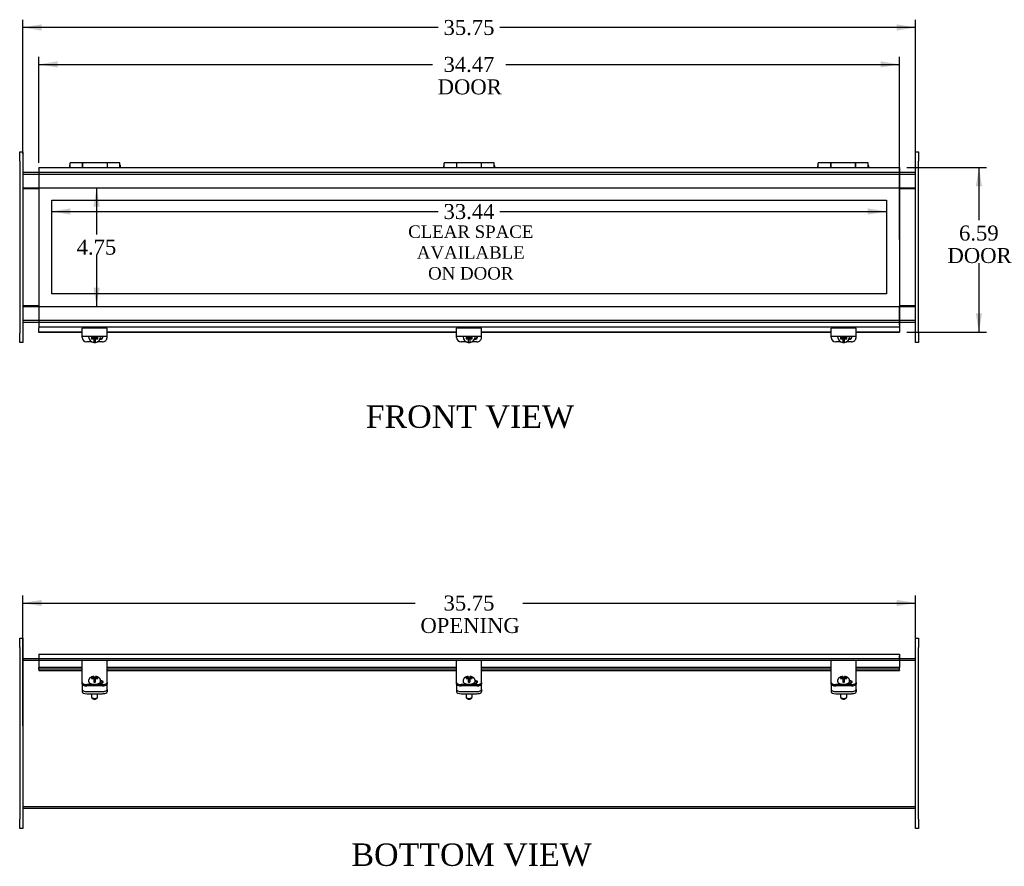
# Model space of a CAD drawing. Header units: inches. Extents: x 4 to 119, y 6 to 79.
# Tile 2 of 5: x 27 to 67, y 6 to 39. Entities that reach past the tile are written whole.
import ezdxf
from ezdxf.enums import TextEntityAlignment as Align
from ezdxf.lldxf.tags import DXFTag

# ---------------------------------------------------------------- set-up
doc = ezdxf.new("R2010")
doc.units = ezdxf.units.IN
doc.header["$MEASUREMENT"] = 0
for name, color, linetype in [('COM40176', 7, 'CONTINUOUS'), ('COM49246', 7, 'CONTINUOUS'), ('COM49247', 7, 'CONTINUOUS'), ('COM50027', 7, 'CONTINUOUS'), ('COM52631', 7, 'CONTINUOUS'), ('COM71025', 7, 'CONTINUOUS'), ('DEFAULT', 7, 'CONTINUOUS'), ('DV1_DEFAULT', 7, 'CONTINUOUS'), ('GSK11095', 7, 'CONTINUOUS'), ('HNG11000', 7, 'CONTINUOUS'), ('SCS19419', 7, 'CONTINUOUS')]:
    doc.layers.add(name, color=color, linetype=linetype)
doc.styles.add('SEACAD_TIMES_NEW_ROMAN', font='times.ttf')
tags = doc.linetypes.add('HIDDEN2', pattern=[0.1875, 0.125, -0.0625]).pattern_tags.tags
tags[6:7] = [DXFTag(74, 4), DXFTag(75, 0), DXFTag(340, '0'), DXFTag(46, 0.0), DXFTag(50, 0.0), DXFTag(44, 0.0), DXFTag(45, 0.0)]
tags[4:5] = [DXFTag(74, 4), DXFTag(75, 0), DXFTag(340, '0'), DXFTag(46, 0.0), DXFTag(50, 0.0), DXFTag(44, 0.0), DXFTag(45, 0.0)]

# ---------------------------------------------------------------- blocks, each defined once
blk = doc.blocks.new('GDIMGGROUP2')
at = {"layer": 'DEFAULT', "linetype": 'Continuous'}
for points in [[(28.368, 39.266), (27.618, 39.141), (28.368, 39.016)], [(62.618, 39.266), (62.618, 39.016), (63.368, 39.141)]]:
    blk.add_hatch(color=136, dxfattribs=at).paths.add_polyline_path(points)
at = {"layer": 'DEFAULT', "color": 136, "linetype": 'Continuous'}
for p, q in [((27.618, 34.081), (27.618, 39.441)), ((63.368, 34.081), (63.368, 39.441)), ((44.259, 39.141), (27.618, 39.141)), ((63.368, 39.141), (46.727, 39.141))]:
    blk.add_line(p, q, dxfattribs=at)
at = {"layer": 'DEFAULT', "color": 136, "linetype": 'Continuous', "style": 'SEACAD_TIMES_NEW_ROMAN'}
blk.add_text('35.75', height=0.6, dxfattribs=at).set_placement((44.469, 39.441), align=Align.TOP_LEFT)
blk = doc.blocks.new('GDIMGGROUP3')
at = {"layer": 'DEFAULT', "linetype": 'Continuous'}
for points in [[(29.009, 37.787), (28.259, 37.662), (29.009, 37.537)], [(61.977, 37.787), (61.977, 37.537), (62.727, 37.662)]]:
    blk.add_hatch(color=136, dxfattribs=at).paths.add_polyline_path(points)
at = {"layer": 'DEFAULT', "color": 136, "linetype": 'Continuous'}
for p, q in [((28.259, 33.723), (28.259, 37.962)), ((62.727, 30.644), (62.727, 37.962)), ((28.259, 37.662), (44.025, 37.662)), ((46.961, 37.662), (62.727, 37.662))]:
    blk.add_line(p, q, dxfattribs=at)
at = {"layer": 'DEFAULT', "color": 136, "linetype": 'Continuous', "style": 'SEACAD_TIMES_NEW_ROMAN'}
for s, p in [('34.47', (44.469, 37.962)), ('DOOR', (44.235, 37.062))]:
    blk.add_text(s, height=0.6, dxfattribs=at).set_placement(p, align=Align.TOP_LEFT)
blk = doc.blocks.new('GDIMGGROUP4')
at = {"layer": 'DEFAULT', "linetype": 'Continuous'}
for points in [[(66.038, 32.781), (65.913, 33.531), (65.788, 32.781)], [(66.038, 27.688), (65.788, 27.688), (65.913, 26.938)]]:
    blk.add_hatch(color=136, dxfattribs=at).paths.add_polyline_path(points)
at = {"layer": 'DEFAULT', "color": 136, "linetype": 'Continuous'}
for p, q in [((63.027, 33.531), (66.213, 33.531)), ((65.913, 33.531), (65.913, 31.419)), ((65.913, 29.709), (65.913, 26.938)), ((63.027, 26.938), (66.213, 26.938))]:
    blk.add_line(p, q, dxfattribs=at)
at = {"layer": 'DEFAULT', "color": 136, "linetype": 'Continuous', "style": 'SEACAD_TIMES_NEW_ROMAN'}
for s, p in [('6.59', (65.117, 31.209)), ('DOOR', (64.655, 30.309))]:
    blk.add_text(s, height=0.6, dxfattribs=at).set_placement(p, align=Align.TOP_LEFT)
blk = doc.blocks.new('GDIMGGROUP7')
at = {"layer": 'DEFAULT', "linetype": 'Continuous'}
for points in [[(28.368, 16.218), (27.618, 16.093), (28.368, 15.968)], [(62.618, 16.218), (62.618, 15.968), (63.368, 16.093)]]:
    blk.add_hatch(color=136, dxfattribs=at).paths.add_polyline_path(points)
at = {"layer": 'DEFAULT', "color": 136, "linetype": 'Continuous'}
for p, q in [((27.618, 11.179), (27.618, 16.393)), ((63.368, 11.179), (63.368, 16.393)), ((27.618, 16.093), (43.335, 16.093)), ((47.651, 16.093), (63.368, 16.093))]:
    blk.add_line(p, q, dxfattribs=at)
at = {"layer": 'DEFAULT', "color": 136, "linetype": 'Continuous', "style": 'SEACAD_TIMES_NEW_ROMAN'}
for s, p in [('35.75', (44.469, 16.393)), ('OPENING', (43.545, 15.493))]:
    blk.add_text(s, height=0.6, dxfattribs=at).set_placement(p, align=Align.TOP_LEFT)
blk = doc.blocks.new('GDIMGGROUP8')
at = {"layer": 'DEFAULT', "linetype": 'Continuous'}
for points in [[(29.525, 31.646), (29.525, 31.896), (28.775, 31.771)], [(61.461, 31.646), (62.211, 31.771), (61.461, 31.896)]]:
    blk.add_hatch(color=136, dxfattribs=at).paths.add_polyline_path(points)
at = {"layer": 'DEFAULT', "color": 136, "linetype": 'Continuous'}
for p, q in [((28.775, 31.771), (44.259, 31.771)), ((46.727, 31.771), (62.211, 31.771))]:
    blk.add_line(p, q, dxfattribs=at)
at = {"layer": 'DEFAULT', "color": 136, "linetype": 'Continuous', "style": 'SEACAD_TIMES_NEW_ROMAN'}
blk.add_text('33.44', height=0.6, dxfattribs=at).set_placement((44.469, 32.071), align=Align.TOP_LEFT)
blk = doc.blocks.new('GDIMGGROUP9')
at = {"layer": 'DEFAULT', "linetype": 'Continuous'}
for points in [[(30.697, 31.969), (30.572, 32.719), (30.447, 31.969)], [(30.697, 28.719), (30.447, 28.719), (30.572, 27.969)]]:
    blk.add_hatch(color=136, dxfattribs=at).paths.add_polyline_path(points)
at = {"layer": 'DEFAULT', "color": 136, "linetype": 'Continuous'}
for p, q in [((30.572, 32.719), (30.572, 30.854)), ((30.572, 30.044), (30.572, 27.969))]:
    blk.add_line(p, q, dxfattribs=at)
at = {"layer": 'DEFAULT', "color": 136, "linetype": 'Continuous', "style": 'SEACAD_TIMES_NEW_ROMAN'}
blk.add_text('4.75', height=0.6, dxfattribs=at).set_placement((29.775, 30.644), align=Align.TOP_LEFT)

msp = doc.modelspace()

# ---------------------------------------------------------------- linework, layer by layer
at = {"layer": 'COM40176', "color": 7, "linetype": 'Continuous'}
for p, q in [((29.993, 26.868), (29.993, 27.093)), ((30.993, 27.093), (29.993, 27.093)), ((29.993, 26.775), (29.993, 26.868)), ((30.993, 26.868), (30.993, 27.093)), ((30.993, 26.775), (30.993, 26.868)), ((44.993, 26.868), (44.993, 27.093)), ((45.993, 27.093), (44.993, 27.093)), ((44.993, 26.775), (44.993, 26.868)), ((45.993, 26.868), (45.993, 27.093)), ((45.993, 26.775), (45.993, 26.868)), ((59.993, 26.868), (59.993, 27.093)), ((60.993, 27.093), (59.993, 27.093)), ((59.993, 26.775), (59.993, 26.868)), ((60.993, 26.868), (60.993, 27.093)), ((60.993, 26.775), (60.993, 26.868)), ((29.993, 26.721), (29.993, 26.775)), ((29.993, 26.775), (30.993, 26.775)), ((30.384, 26.551), (30.181, 26.551)), ((30.805, 26.551), (30.602, 26.551)), ((30.993, 26.721), (30.993, 26.775)), ((44.993, 26.721), (44.993, 26.775)), ((44.993, 26.775), (45.993, 26.775)), ((45.384, 26.551), (45.181, 26.551)), ((45.805, 26.551), (45.602, 26.551)), ((45.993, 26.721), (45.993, 26.775)), ((59.993, 26.721), (59.993, 26.775)), ((59.993, 26.775), (60.993, 26.775)), ((60.384, 26.551), (60.181, 26.551)), ((60.805, 26.551), (60.602, 26.551)), ((60.993, 26.721), (60.993, 26.775)), ((29.993, 13.674), (29.993, 13.796)), ((30.993, 13.796), (29.993, 13.796)), ((29.993, 13.094), (29.993, 13.674)), ((30.993, 13.674), (30.993, 13.796)), ((30.993, 13.094), (30.993, 13.674)), ((44.993, 13.674), (44.993, 13.796)), ((45.993, 13.796), (44.993, 13.796)), ((44.993, 13.094), (44.993, 13.674)), ((45.993, 13.674), (45.993, 13.796)), ((45.993, 13.094), (45.993, 13.674)), ((59.993, 13.674), (59.993, 13.796)), ((60.993, 13.796), (59.993, 13.796)), ((59.993, 13.094), (59.993, 13.674)), ((60.993, 13.674), (60.993, 13.796)), ((60.993, 13.094), (60.993, 13.674)), ((29.993, 13.055), (29.993, 13.094)), ((29.993, 12.907), (29.993, 13.055)), ((30.993, 13.055), (30.993, 13.094)), ((30.993, 12.907), (30.993, 13.055)), ((44.993, 13.055), (44.993, 13.094)), ((44.993, 12.907), (44.993, 13.055)), ((45.993, 13.055), (45.993, 13.094)), ((45.993, 12.907), (45.993, 13.055)), ((59.993, 13.055), (59.993, 13.094)), ((59.993, 12.907), (59.993, 13.055)), ((60.993, 13.055), (60.993, 13.094)), ((60.993, 12.907), (60.993, 13.055)), ((29.993, 12.855), (29.993, 12.907)), ((30.805, 12.827), (30.181, 12.827)), ((30.805, 12.776), (30.181, 12.776)), ((30.665, 12.874), (30.697, 12.874)), ((30.993, 12.907), (30.993, 12.855)), ((44.993, 12.855), (44.993, 12.907)), ((45.805, 12.827), (45.181, 12.827)), ((45.805, 12.776), (45.181, 12.776)), ((45.665, 12.874), (45.697, 12.874)), ((45.993, 12.907), (45.993, 12.855)), ((59.993, 12.855), (59.993, 12.907)), ((60.805, 12.827), (60.181, 12.827)), ((60.805, 12.776), (60.181, 12.776)), ((60.665, 12.874), (60.697, 12.874)), ((60.993, 12.907), (60.993, 12.855))]:
    msp.add_line(p, q, dxfattribs=at)
for centre, major_axis, ratio, start_param, end_param in [((30.181, 26.721), (-0.188, 0), 0.906308, 0, 1.570796), ((30.697, 26.777), (-0.14, 0), 0.906308, 1.647974, 3.121159), ((30.697, 26.801), (-0.14, 0), 0.906308, 1.735979, 2.930417), ((30.805, 26.721), (-0.188, 0), 0.906308, 1.570796, 3.141593), ((45.181, 26.721), (-0.188, 0), 0.906308, 0, 1.570796), ((45.697, 26.777), (-0.14, 0), 0.906308, 1.647974, 3.121159), ((45.697, 26.801), (-0.141, 0), 0.906308, 1.735979, 2.930417), ((45.805, 26.721), (-0.188, 0), 0.906308, 1.570796, 3.141593), ((60.181, 26.721), (-0.188, 0), 0.906308, 0, 1.570796), ((60.697, 26.777), (-0.141, 0), 0.906308, 1.647974, 3.121159), ((60.697, 26.801), (-0.141, 0), 0.906308, 1.735979, 2.930417), ((60.805, 26.721), (-0.188, 0), 0.906308, 1.570796, 3.141593), ((30.181, 12.907), (-0.188, 0), 0.422618, 0, 1.570796), ((30.181, 12.855), (0.188, 0), 0.422618, 3.141593, 4.712389), ((30.697, 12.933), (-0.14, 0), 0.422618, 1.570796, 4.453959), ((30.697, 12.881), (-0.14, 0), 0.422618, 3.591638, 4.468975), ((30.805, 12.907), (-0.188, 0), 0.422618, 1.570796, 3.141593), ((30.805, 12.855), (0.188, 0), 0.422618, 4.712389, 6.283185), ((45.181, 12.907), (-0.188, 0), 0.422618, 0, 1.570796), ((45.181, 12.855), (0.188, 0), 0.422618, 3.141593, 4.712389), ((45.697, 12.933), (-0.14, 0), 0.422618, 1.570796, 4.453959), ((45.697, 12.881), (-0.141, 0), 0.422618, 3.591638, 4.468975), ((45.805, 12.907), (-0.188, 0), 0.422618, 1.570796, 3.141593), ((45.805, 12.855), (0.188, 0), 0.422618, 4.712389, 6.283185), ((60.181, 12.907), (-0.188, 0), 0.422618, 0, 1.570796), ((60.181, 12.855), (0.188, 0), 0.422618, 3.141593, 4.712389), ((60.697, 12.933), (-0.141, 0), 0.422618, 1.570796, 4.453959), ((60.697, 12.881), (-0.141, 0), 0.422618, 3.591638, 4.468975), ((60.805, 12.907), (-0.188, 0), 0.422618, 1.570796, 3.141593), ((60.805, 12.855), (0.188, 0), 0.422618, 4.712389, 6.283185)]:
    msp.add_ellipse(centre, major_axis=major_axis, ratio=ratio, start_param=start_param, end_param=end_param, dxfattribs=at)
at = {"layer": 'COM49246', "color": 7, "linetype": 'Continuous'}
for p, q in [((27.618, 33.344), (28.259, 33.344)), ((62.727, 33.344), (63.368, 33.344)), ((27.618, 32.719), (28.259, 32.719)), ((62.727, 32.719), (63.368, 32.719)), ((27.618, 27.969), (28.259, 27.969)), ((62.727, 27.969), (63.368, 27.969)), ((27.618, 27.344), (28.259, 27.344)), ((62.727, 27.344), (63.368, 27.344)), ((27.618, 13.878), (28.259, 13.878)), ((62.727, 13.878), (63.368, 13.878)), ((27.618, 7.878), (63.368, 7.878))]:
    msp.add_line(p, q, dxfattribs=at)
at = {"layer": 'COM49246', "color": 7, "linetype": 'HIDDEN2'}
for p, q in [((27.618, 33.272), (63.368, 33.272)), ((28.259, 33.344), (62.727, 33.344)), ((28.259, 32.719), (62.727, 32.719)), ((28.259, 27.969), (62.727, 27.969)), ((27.618, 27.416), (63.368, 27.416)), ((28.259, 27.344), (62.727, 27.344)), ((27.618, 13.806), (63.368, 13.806)), ((28.259, 13.878), (62.727, 13.878)), ((27.618, 7.95), (63.368, 7.95))]:
    msp.add_line(p, q, dxfattribs=at)
at = {"layer": 'COM49247', "color": 7, "linetype": 'Continuous'}
for p, q in [((28.259, 33.531), (28.259, 33.423)), ((28.259, 33.531), (62.727, 33.531)), ((62.727, 33.531), (62.727, 33.423)), ((28.259, 33.423), (28.259, 27.264)), ((62.727, 33.423), (62.727, 27.264)), ((28.259, 27.264), (28.259, 27.156)), ((62.727, 27.264), (62.727, 27.156)), ((28.259, 27.156), (62.727, 27.156)), ((28.259, 27.156), (28.259, 27.112)), ((28.259, 26.938), (28.259, 27.112)), ((28.259, 26.921), (28.259, 26.938)), ((29.993, 26.938), (28.259, 26.938)), ((29.993, 26.921), (28.259, 26.921)), ((44.993, 26.938), (30.993, 26.938)), ((44.993, 26.921), (30.993, 26.921)), ((59.993, 26.938), (45.993, 26.938)), ((59.993, 26.921), (45.993, 26.921)), ((62.727, 26.938), (60.993, 26.938)), ((62.727, 26.921), (60.993, 26.921)), ((62.727, 27.156), (62.727, 27.112)), ((62.727, 27.112), (62.727, 26.938)), ((62.727, 26.921), (62.727, 26.938)), ((28.259, 14.05), (28.259, 13.942)), ((28.259, 14.05), (62.727, 14.05)), ((28.259, 13.942), (28.259, 13.511)), ((62.727, 14.05), (62.727, 13.942)), ((62.727, 13.942), (62.727, 13.511)), ((28.259, 13.441), (28.259, 13.511)), ((29.993, 13.511), (28.259, 13.511)), ((28.259, 13.441), (28.259, 13.398)), ((29.993, 13.441), (28.259, 13.441)), ((44.993, 13.511), (30.993, 13.511)), ((44.993, 13.441), (30.993, 13.441)), ((59.993, 13.511), (45.993, 13.511)), ((59.993, 13.441), (45.993, 13.441)), ((62.727, 13.511), (60.993, 13.511)), ((62.727, 13.441), (60.993, 13.441)), ((62.727, 13.441), (62.727, 13.511)), ((62.727, 13.398), (62.727, 13.441)), ((28.259, 13.398), (28.259, 13.395)), ((28.259, 13.395), (29.993, 13.395)), ((30.993, 13.395), (44.993, 13.395)), ((45.993, 13.395), (59.993, 13.395)), ((60.993, 13.395), (62.727, 13.395)), ((62.727, 13.398), (62.727, 13.395))]:
    msp.add_line(p, q, dxfattribs=at)
at = {"layer": 'COM50027', "color": 7, "linetype": 'Continuous'}
for p, q in [((27.618, 32.688), (28.259, 32.688)), ((62.727, 32.688), (63.368, 32.688)), ((28.259, 28), (27.618, 28)), ((63.368, 28), (62.727, 28))]:
    msp.add_line(p, q, dxfattribs=at)
at = {"layer": 'COM52631', "color": 7, "linetype": 'Continuous'}
for p, q in [((30.72, 26.68), (30.741, 26.68)), ((45.72, 26.68), (45.741, 26.68)), ((60.72, 26.68), (60.741, 26.68)), ((29.993, 12.845), (29.993, 12.855)), ((29.993, 12.845), (29.993, 12.801)), ((29.993, 12.801), (29.993, 12.628)), ((29.993, 12.628), (29.993, 12.542)), ((30.993, 12.855), (30.993, 12.845)), ((30.993, 12.801), (30.993, 12.845)), ((30.993, 12.628), (30.993, 12.801)), ((30.993, 12.628), (30.993, 12.542)), ((44.993, 12.845), (44.993, 12.855)), ((44.993, 12.845), (44.993, 12.801)), ((44.993, 12.801), (44.993, 12.628)), ((44.993, 12.628), (44.993, 12.542)), ((45.993, 12.855), (45.993, 12.845)), ((45.993, 12.801), (45.993, 12.845)), ((45.993, 12.628), (45.993, 12.801)), ((45.993, 12.628), (45.993, 12.542)), ((59.993, 12.845), (59.993, 12.855)), ((59.993, 12.845), (59.993, 12.801)), ((59.993, 12.801), (59.993, 12.628)), ((59.993, 12.628), (59.993, 12.542)), ((60.993, 12.855), (60.993, 12.845)), ((60.993, 12.801), (60.993, 12.845)), ((60.993, 12.628), (60.993, 12.801)), ((60.993, 12.628), (60.993, 12.542)), ((30.181, 12.549), (30.805, 12.549)), ((30.181, 12.463), (30.805, 12.463)), ((45.181, 12.549), (45.805, 12.549)), ((45.181, 12.463), (45.805, 12.463)), ((60.181, 12.549), (60.805, 12.549)), ((60.181, 12.463), (60.805, 12.463))]:
    msp.add_line(p, q, dxfattribs=at)
for centre, start_param, end_param in [((30.181, 12.628), 0, 1.570796), ((30.805, 12.628), 1.570796, 3.141593), ((45.181, 12.628), 0, 1.570796), ((45.805, 12.628), 1.570796, 3.141593), ((60.181, 12.628), 0, 1.570796), ((60.805, 12.628), 1.570796, 3.141593), ((30.181, 12.542), 0, 1.570796), ((30.805, 12.542), 1.570796, 3.141593), ((45.181, 12.542), 0, 1.570796), ((45.805, 12.542), 1.570796, 3.141593), ((60.181, 12.542), 0, 1.570796), ((60.805, 12.542), 1.570796, 3.141593)]:
    msp.add_ellipse(centre, major_axis=(-0.188, 0), ratio=0.422618, start_param=start_param, end_param=end_param, dxfattribs=at)
at = {"layer": 'COM71025', "color": 7, "linetype": 'Continuous'}
for p, q in [((27.493, 33.781), (27.493, 34.156)), ((27.493, 34.156), (27.618, 34.156)), ((27.618, 34.156), (27.618, 33.781)), ((63.368, 34.156), (63.493, 34.156)), ((63.368, 33.781), (63.368, 34.156)), ((63.493, 34.156), (63.493, 33.781)), ((27.493, 33.781), (27.493, 26.906)), ((27.618, 33.781), (27.618, 26.906)), ((63.368, 26.906), (63.368, 33.781)), ((63.493, 26.906), (63.493, 33.781)), ((27.493, 26.531), (27.493, 26.906)), ((27.618, 26.906), (27.618, 26.531)), ((63.368, 26.531), (63.368, 26.906)), ((63.493, 26.906), (63.493, 26.531)), ((27.618, 26.531), (27.493, 26.531)), ((63.493, 26.531), (63.368, 26.531)), ((27.493, 14.316), (27.493, 14.691)), ((27.493, 14.691), (27.618, 14.691)), ((27.618, 14.691), (27.618, 14.316)), ((63.368, 14.316), (63.368, 14.691)), ((63.368, 14.691), (63.493, 14.691)), ((63.493, 14.691), (63.493, 14.316)), ((27.493, 14.316), (27.493, 7.441)), ((27.618, 14.316), (27.618, 7.441)), ((63.368, 7.441), (63.368, 14.316)), ((63.493, 7.441), (63.493, 14.316)), ((27.493, 7.066), (27.493, 7.441)), ((27.618, 7.441), (27.618, 7.066)), ((63.368, 7.066), (63.368, 7.441)), ((63.493, 7.441), (63.493, 7.066)), ((27.618, 7.066), (27.493, 7.066)), ((63.493, 7.066), (63.368, 7.066))]:
    msp.add_line(p, q, dxfattribs=at)
at = {"layer": 'DV1_DEFAULT', "color": 7, "linetype": 'HIDDEN2'}
for p, q in [((28.775, 32.22), (62.211, 32.22)), ((28.775, 28.469), (28.775, 32.22)), ((62.211, 32.22), (62.211, 28.469)), ((62.211, 28.469), (28.775, 28.469))]:
    msp.add_line(p, q, dxfattribs=at)
at = {"layer": 'GSK11095', "color": 7, "linetype": 'Continuous'}
for p, q in [((62.727, 33.459), (62.727, 33.459)), ((62.727, 33.459), (62.727, 33.459)), ((62.727, 32.709), (62.727, 33.459)), ((62.727, 32.709), (62.727, 32.709)), ((62.727, 32.709), (62.727, 32.709)), ((62.727, 27.978), (62.727, 27.978)), ((62.727, 27.978), (62.727, 27.978)), ((62.727, 27.228), (62.727, 27.978)), ((62.727, 27.228), (62.727, 27.228)), ((62.727, 27.228), (62.727, 27.228)), ((62.727, 13.978), (62.727, 13.978)), ((62.727, 13.978), (62.727, 13.978)), ((62.727, 13.791), (62.727, 13.978)), ((62.727, 13.791), (62.727, 13.791)), ((62.727, 13.791), (62.727, 13.791))]:
    msp.add_line(p, q, dxfattribs=at)
at = {"layer": 'HNG11000', "color": 7, "linetype": 'Continuous'}
for p, q in [((29.484, 33.593), (29.484, 33.531)), ((29.509, 33.531), (29.509, 33.722)), ((30.009, 33.722), (29.509, 33.722)), ((30.009, 33.722), (30.009, 33.531)), ((30.014, 33.643), (30.009, 33.643)), ((30.014, 33.531), (30.014, 33.722)), ((31.004, 33.722), (30.014, 33.722)), ((31.004, 33.531), (31.004, 33.722)), ((31.009, 33.643), (31.004, 33.643)), ((31.009, 33.531), (31.009, 33.722)), ((31.509, 33.722), (31.009, 33.722)), ((31.509, 33.531), (31.509, 33.722)), ((31.534, 33.531), (31.534, 33.593)), ((44.468, 33.593), (44.468, 33.531)), ((44.493, 33.531), (44.493, 33.722)), ((44.993, 33.722), (44.493, 33.722)), ((44.993, 33.722), (44.993, 33.531)), ((44.998, 33.643), (44.993, 33.643)), ((44.998, 33.531), (44.998, 33.722)), ((45.988, 33.722), (44.998, 33.722)), ((45.988, 33.531), (45.988, 33.722)), ((45.993, 33.643), (45.988, 33.643)), ((45.993, 33.531), (45.993, 33.722)), ((46.493, 33.722), (45.993, 33.722)), ((46.493, 33.531), (46.493, 33.722)), ((46.518, 33.531), (46.518, 33.593)), ((59.452, 33.593), (59.452, 33.531)), ((59.477, 33.531), (59.477, 33.722)), ((59.977, 33.722), (59.477, 33.722)), ((59.977, 33.722), (59.977, 33.531)), ((59.982, 33.643), (59.977, 33.643)), ((59.982, 33.531), (59.982, 33.722)), ((60.972, 33.722), (59.982, 33.722)), ((60.972, 33.531), (60.972, 33.722)), ((60.977, 33.643), (60.972, 33.643)), ((60.977, 33.531), (60.977, 33.722)), ((61.477, 33.722), (60.977, 33.722)), ((61.477, 33.531), (61.477, 33.722)), ((61.502, 33.531), (61.502, 33.593))]:
    msp.add_line(p, q, dxfattribs=at)
for centre, start, end in [((29.534, 33.593), 120, 180), ((31.484, 33.593), 0, 60), ((44.518, 33.593), 120, 180), ((46.468, 33.593), 0, 60), ((59.502, 33.593), 120, 180), ((61.452, 33.593), 0, 60)]:
    msp.add_arc(centre, 0.05, start, end, dxfattribs=at)
at = {"layer": 'SCS19419', "color": 7, "linetype": 'Continuous'}
for p, q in [((30.253, 26.767), (30.253, 26.754)), ((30.37, 26.735), (30.37, 26.672)), ((30.378, 26.735), (30.37, 26.735)), ((30.37, 26.703), (30.436, 26.703)), ((30.37, 26.672), (30.378, 26.672)), ((30.435, 26.735), (30.378, 26.735)), ((30.378, 26.672), (30.435, 26.672)), ((30.42, 26.735), (30.42, 26.714)), ((30.47, 26.733), (30.42, 26.733)), ((30.42, 26.714), (30.47, 26.714)), ((30.435, 26.735), (30.46, 26.758)), ((30.435, 26.672), (30.435, 26.699)), ((30.46, 26.649), (30.435, 26.672)), ((30.46, 26.775), (30.46, 26.758)), ((30.47, 26.759), (30.46, 26.759)), ((30.46, 26.676), (30.46, 26.649)), ((30.46, 26.649), (30.46, 26.599)), ((30.46, 26.599), (30.46, 26.528)), ((30.47, 26.775), (30.47, 26.759)), ((30.47, 26.733), (30.47, 26.714)), ((30.47, 26.714), (30.47, 26.669)), ((30.52, 26.688), (30.47, 26.688)), ((30.47, 26.669), (30.52, 26.669)), ((30.52, 26.759), (30.52, 26.775)), ((30.53, 26.759), (30.52, 26.759)), ((30.52, 26.733), (30.52, 26.714)), ((30.57, 26.733), (30.52, 26.733)), ((30.52, 26.714), (30.57, 26.714)), ((30.52, 26.681), (30.52, 26.714)), ((30.52, 26.681), (30.52, 26.681)), ((30.52, 26.669), (30.52, 26.681)), ((30.53, 26.758), (30.53, 26.775)), ((30.53, 26.758), (30.555, 26.735)), ((30.53, 26.649), (30.53, 26.676)), ((30.555, 26.672), (30.53, 26.649)), ((30.53, 26.6), (30.53, 26.649)), ((30.53, 26.528), (30.53, 26.6)), ((30.553, 26.703), (30.62, 26.703)), ((30.608, 26.735), (30.555, 26.735)), ((30.555, 26.699), (30.555, 26.672)), ((30.555, 26.672), (30.608, 26.672)), ((30.57, 26.714), (30.57, 26.735)), ((30.62, 26.735), (30.608, 26.735)), ((30.608, 26.672), (30.62, 26.672)), ((30.62, 26.672), (30.62, 26.735)), ((30.733, 26.754), (30.733, 26.767)), ((45.253, 26.767), (45.253, 26.754)), ((45.37, 26.735), (45.37, 26.672)), ((45.378, 26.735), (45.37, 26.735)), ((45.37, 26.703), (45.436, 26.703)), ((45.37, 26.672), (45.378, 26.672)), ((45.435, 26.735), (45.378, 26.735)), ((45.378, 26.672), (45.435, 26.672)), ((45.42, 26.735), (45.42, 26.714)), ((45.47, 26.733), (45.42, 26.733)), ((45.42, 26.714), (45.47, 26.714)), ((45.435, 26.735), (45.46, 26.758)), ((45.435, 26.672), (45.435, 26.699)), ((45.46, 26.649), (45.435, 26.672)), ((45.46, 26.775), (45.46, 26.758)), ((45.47, 26.759), (45.46, 26.759)), ((45.46, 26.676), (45.46, 26.649)), ((45.46, 26.649), (45.46, 26.599)), ((45.46, 26.599), (45.46, 26.528)), ((45.47, 26.775), (45.47, 26.759)), ((45.47, 26.733), (45.47, 26.714)), ((45.47, 26.714), (45.47, 26.669)), ((45.52, 26.688), (45.47, 26.688)), ((45.47, 26.669), (45.52, 26.669)), ((45.52, 26.759), (45.52, 26.775)), ((45.53, 26.759), (45.52, 26.759)), ((45.52, 26.733), (45.52, 26.714)), ((45.57, 26.733), (45.52, 26.733)), ((45.52, 26.714), (45.57, 26.714)), ((45.52, 26.681), (45.52, 26.714)), ((45.52, 26.681), (45.52, 26.681)), ((45.52, 26.669), (45.52, 26.681)), ((45.53, 26.758), (45.53, 26.775)), ((45.53, 26.758), (45.555, 26.735)), ((45.53, 26.649), (45.53, 26.676)), ((45.555, 26.672), (45.53, 26.649)), ((45.53, 26.6), (45.53, 26.649)), ((45.53, 26.528), (45.53, 26.6)), ((45.553, 26.703), (45.62, 26.703)), ((45.608, 26.735), (45.555, 26.735)), ((45.555, 26.699), (45.555, 26.672)), ((45.555, 26.672), (45.608, 26.672)), ((45.57, 26.714), (45.57, 26.735)), ((45.62, 26.735), (45.608, 26.735)), ((45.608, 26.672), (45.62, 26.672)), ((45.62, 26.672), (45.62, 26.735)), ((45.733, 26.754), (45.733, 26.767)), ((60.253, 26.767), (60.253, 26.754)), ((60.37, 26.735), (60.37, 26.672)), ((60.378, 26.735), (60.37, 26.735)), ((60.37, 26.703), (60.436, 26.703)), ((60.37, 26.672), (60.378, 26.672)), ((60.435, 26.735), (60.378, 26.735)), ((60.378, 26.672), (60.435, 26.672)), ((60.42, 26.735), (60.42, 26.714)), ((60.47, 26.733), (60.42, 26.733)), ((60.42, 26.714), (60.47, 26.714)), ((60.435, 26.735), (60.46, 26.758)), ((60.435, 26.672), (60.435, 26.699)), ((60.46, 26.649), (60.435, 26.672)), ((60.46, 26.775), (60.46, 26.758)), ((60.47, 26.759), (60.46, 26.759)), ((60.46, 26.676), (60.46, 26.649)), ((60.46, 26.649), (60.46, 26.599)), ((60.46, 26.599), (60.46, 26.528)), ((60.47, 26.775), (60.47, 26.759)), ((60.47, 26.733), (60.47, 26.714)), ((60.47, 26.714), (60.47, 26.669)), ((60.52, 26.688), (60.47, 26.688)), ((60.47, 26.669), (60.52, 26.669)), ((60.52, 26.759), (60.52, 26.775)), ((60.53, 26.759), (60.52, 26.759)), ((60.52, 26.733), (60.52, 26.714)), ((60.57, 26.733), (60.52, 26.733)), ((60.52, 26.714), (60.57, 26.714)), ((60.52, 26.681), (60.52, 26.714)), ((60.52, 26.681), (60.52, 26.681)), ((60.52, 26.669), (60.52, 26.681)), ((60.53, 26.758), (60.53, 26.775)), ((60.53, 26.758), (60.555, 26.735)), ((60.53, 26.649), (60.53, 26.676)), ((60.555, 26.672), (60.53, 26.649)), ((60.53, 26.6), (60.53, 26.649)), ((60.53, 26.528), (60.53, 26.6)), ((60.553, 26.703), (60.62, 26.703)), ((60.608, 26.735), (60.555, 26.735)), ((60.555, 26.699), (60.555, 26.672)), ((60.555, 26.672), (60.608, 26.672)), ((60.57, 26.714), (60.57, 26.735)), ((60.62, 26.735), (60.608, 26.735)), ((60.608, 26.672), (60.62, 26.672)), ((60.62, 26.672), (60.62, 26.735)), ((60.733, 26.754), (60.733, 26.767)), ((30.37, 13.106), (30.37, 13.076)), ((30.378, 13.106), (30.37, 13.106)), ((30.37, 13.076), (30.378, 13.077)), ((30.435, 13.106), (30.378, 13.106)), ((30.378, 13.077), (30.435, 13.077)), ((30.435, 13.106), (30.46, 13.117)), ((30.435, 13.077), (30.435, 13.106)), ((30.46, 13.066), (30.435, 13.077)), ((30.46, 13.14), (30.46, 13.152)), ((30.46, 13.14), (30.46, 13.117)), ((30.46, 13.117), (30.46, 13.066)), ((30.46, 13.066), (30.46, 13.043)), ((30.46, 13.043), (30.46, 12.938)), ((30.47, 13.035), (30.46, 13.035)), ((30.47, 13.056), (30.47, 13.035)), ((30.52, 13.056), (30.47, 13.056)), ((30.47, 13.014), (30.47, 13.035)), ((30.47, 13.015), (30.52, 13.015)), ((30.52, 13.049), (30.52, 13.056)), ((30.52, 13.049), (30.52, 13.049)), ((30.52, 13.035), (30.52, 13.049)), ((30.53, 13.035), (30.52, 13.035)), ((30.52, 13.014), (30.52, 13.035)), ((30.53, 13.152), (30.53, 13.14)), ((30.53, 13.117), (30.53, 13.14)), ((30.53, 13.066), (30.53, 13.117)), ((30.53, 13.117), (30.555, 13.106)), ((30.555, 13.077), (30.53, 13.066)), ((30.53, 13.043), (30.53, 13.066)), ((30.53, 12.938), (30.53, 13.043)), ((30.608, 13.106), (30.555, 13.106)), ((30.555, 13.106), (30.555, 13.077)), ((30.555, 13.077), (30.608, 13.077)), ((30.62, 13.106), (30.608, 13.106)), ((30.608, 13.077), (30.62, 13.076)), ((30.62, 13.076), (30.62, 13.106)), ((45.37, 13.106), (45.37, 13.076)), ((45.378, 13.106), (45.37, 13.106)), ((45.37, 13.076), (45.378, 13.077)), ((45.435, 13.106), (45.378, 13.106)), ((45.378, 13.077), (45.435, 13.077)), ((45.435, 13.106), (45.46, 13.117)), ((45.435, 13.077), (45.435, 13.106)), ((45.46, 13.066), (45.435, 13.077)), ((45.46, 13.14), (45.46, 13.152)), ((45.46, 13.14), (45.46, 13.117)), ((45.46, 13.117), (45.46, 13.066)), ((45.46, 13.066), (45.46, 13.043)), ((45.46, 13.043), (45.46, 12.938)), ((45.47, 13.035), (45.46, 13.035)), ((45.47, 13.056), (45.47, 13.035)), ((45.52, 13.056), (45.47, 13.056)), ((45.47, 13.014), (45.47, 13.035)), ((45.47, 13.015), (45.52, 13.015)), ((45.52, 13.049), (45.52, 13.056)), ((45.52, 13.049), (45.52, 13.049)), ((45.52, 13.035), (45.52, 13.049)), ((45.53, 13.035), (45.52, 13.035)), ((45.52, 13.014), (45.52, 13.035)), ((45.53, 13.152), (45.53, 13.14)), ((45.53, 13.117), (45.53, 13.14)), ((45.53, 13.066), (45.53, 13.117)), ((45.53, 13.117), (45.555, 13.106)), ((45.555, 13.077), (45.53, 13.066)), ((45.53, 13.043), (45.53, 13.066)), ((45.53, 12.938), (45.53, 13.043)), ((45.608, 13.106), (45.555, 13.106)), ((45.555, 13.106), (45.555, 13.077)), ((45.555, 13.077), (45.608, 13.077)), ((45.62, 13.106), (45.608, 13.106)), ((45.608, 13.077), (45.62, 13.076)), ((45.62, 13.076), (45.62, 13.106)), ((60.37, 13.106), (60.37, 13.076)), ((60.378, 13.106), (60.37, 13.106)), ((60.37, 13.076), (60.378, 13.077)), ((60.435, 13.106), (60.378, 13.106)), ((60.378, 13.077), (60.435, 13.077)), ((60.435, 13.106), (60.46, 13.117)), ((60.435, 13.077), (60.435, 13.106)), ((60.46, 13.066), (60.435, 13.077)), ((60.46, 13.14), (60.46, 13.152)), ((60.46, 13.14), (60.46, 13.117)), ((60.46, 13.117), (60.46, 13.066)), ((60.46, 13.066), (60.46, 13.043)), ((60.46, 13.043), (60.46, 12.938)), ((60.47, 13.035), (60.46, 13.035)), ((60.47, 13.056), (60.47, 13.035)), ((60.52, 13.056), (60.47, 13.056)), ((60.47, 13.014), (60.47, 13.035)), ((60.47, 13.015), (60.52, 13.015)), ((60.52, 13.049), (60.52, 13.056)), ((60.52, 13.049), (60.52, 13.049)), ((60.52, 13.035), (60.52, 13.049)), ((60.53, 13.035), (60.52, 13.035)), ((60.52, 13.014), (60.52, 13.035)), ((60.53, 13.152), (60.53, 13.14)), ((60.53, 13.117), (60.53, 13.14)), ((60.53, 13.066), (60.53, 13.117)), ((60.53, 13.117), (60.555, 13.106)), ((60.555, 13.077), (60.53, 13.066)), ((60.53, 13.043), (60.53, 13.066)), ((60.53, 12.938), (60.53, 13.043)), ((60.608, 13.106), (60.555, 13.106)), ((60.555, 13.106), (60.555, 13.077)), ((60.555, 13.077), (60.608, 13.077)), ((60.62, 13.106), (60.608, 13.106)), ((60.608, 13.077), (60.62, 13.076)), ((60.62, 13.076), (60.62, 13.106)), ((30.253, 12.983), (30.253, 12.956)), ((30.46, 13.014), (30.47, 13.014)), ((30.47, 13.014), (30.47, 12.993)), ((30.47, 12.993), (30.52, 12.993)), ((30.52, 13.014), (30.53, 13.014)), ((30.52, 12.998), (30.52, 13.014)), ((30.52, 12.993), (30.52, 12.998)), ((30.733, 12.956), (30.733, 12.983)), ((45.253, 12.983), (45.253, 12.956)), ((45.46, 13.014), (45.47, 13.014)), ((45.47, 13.014), (45.47, 12.993)), ((45.47, 12.993), (45.52, 12.993)), ((45.52, 13.014), (45.53, 13.014)), ((45.52, 12.998), (45.52, 13.014)), ((45.52, 12.993), (45.52, 12.998)), ((45.733, 12.956), (45.733, 12.983)), ((60.253, 12.983), (60.253, 12.956)), ((60.46, 13.014), (60.47, 13.014)), ((60.47, 13.014), (60.47, 12.993)), ((60.47, 12.993), (60.52, 12.993)), ((60.52, 13.014), (60.53, 13.014)), ((60.52, 12.998), (60.52, 13.014)), ((60.52, 12.993), (60.52, 12.998)), ((60.733, 12.956), (60.733, 12.983)), ((30.37, 12.463), (30.37, 12.325)), ((30.384, 12.301), (30.437, 12.258)), ((30.549, 12.258), (30.602, 12.301)), ((30.616, 12.325), (30.616, 12.463)), ((45.37, 12.463), (45.37, 12.325)), ((45.384, 12.301), (45.437, 12.258)), ((45.549, 12.258), (45.602, 12.301)), ((45.616, 12.325), (45.616, 12.463)), ((60.37, 12.463), (60.37, 12.325)), ((60.384, 12.301), (60.437, 12.258)), ((60.549, 12.258), (60.602, 12.301)), ((60.616, 12.325), (60.616, 12.463))]:
    msp.add_line(p, q, dxfattribs=at)
for centre, radius, start, end in [((30.485, 26.757), 0.231, 180.3434, 264.101), ((30.472, 26.598), 0.0719, 259.6722, 267.696), ((30.52, 26.645), 0.0236, 88.9715, 90), ((30.516, 26.597), 0.0702, 272.8998, 281.1356), ((30.502, 26.757), 0.23, 276.7826, 359.6745), ((45.485, 26.757), 0.231, 180.3434, 264.101), ((45.472, 26.598), 0.0719, 259.6722, 267.696), ((45.52, 26.645), 0.0236, 88.9715, 90), ((45.516, 26.597), 0.0702, 272.8998, 281.1356), ((45.502, 26.757), 0.23, 276.7826, 359.6745), ((60.485, 26.757), 0.231, 180.3434, 264.101), ((60.472, 26.598), 0.0719, 259.6722, 267.696), ((60.52, 26.645), 0.0236, 88.9715, 90), ((60.516, 26.597), 0.0702, 272.8998, 281.1356), ((60.502, 26.757), 0.23, 276.7826, 359.6745), ((30.52, 13.067), 0.011, 270, 272.2047), ((45.52, 13.067), 0.011, 270, 272.2047), ((60.52, 13.067), 0.011, 270, 272.2047), ((30.471, 12.937), 0.0111, 177.5964, 264.1762), ((30.52, 13.004), 0.011, 270, 272.2047), ((30.518, 12.938), 0.0112, 276.1761, 2.3347), ((45.471, 12.937), 0.0111, 177.5964, 264.1762), ((45.52, 13.004), 0.011, 270, 272.2047), ((45.518, 12.938), 0.0112, 276.1761, 2.3347), ((60.471, 12.937), 0.0111, 177.5964, 264.1762), ((60.52, 13.004), 0.011, 270, 272.2047), ((60.518, 12.938), 0.0112, 276.1761, 2.3347)]:
    msp.add_arc(centre, radius, start, end, dxfattribs=at)
for centre, major_axis, ratio, start_param, end_param in [((30.493, 26.767), (0.24, 0), 0.906308, 3.104972, 3.141593), ((30.47, 26.699), (-0.035, 0), 0.422618, 5.993434, 6.283185), ((30.47, 26.676), (0.01, 0), 0.422618, 1.570796, 3.141593), ((30.493, 26.735), (-0.231, 0), 0.906308, 1.468738, 1.685388), ((30.52, 26.676), (0.01, 0), 0.422618, 0, 1.528344), ((30.52, 26.699), (-0.035, 0), 0.422618, 3.141593, 3.431344), ((30.493, 26.767), (0.24, 0), 0.906308, 0, 0.036621), ((45.493, 26.767), (0.24, 0), 0.906308, 3.104972, 3.141593), ((45.47, 26.699), (-0.035, 0), 0.422618, 5.993434, 6.283185), ((45.47, 26.676), (0.01, 0), 0.422618, 1.570796, 3.141593), ((45.493, 26.735), (-0.231, 0), 0.906308, 1.468738, 1.685388), ((45.52, 26.676), (0.01, 0), 0.422618, 0, 1.528344), ((45.52, 26.699), (-0.035, 0), 0.422618, 3.141593, 3.431344), ((45.493, 26.767), (0.24, 0), 0.906308, 0, 0.036621), ((60.493, 26.767), (0.24, 0), 0.906308, 3.104972, 3.141593), ((60.47, 26.699), (-0.035, 0), 0.422618, 5.993434, 6.283185), ((60.47, 26.676), (0.01, 0), 0.422618, 1.570796, 3.141593), ((60.493, 26.735), (-0.231, 0), 0.906308, 1.468738, 1.685388), ((60.52, 26.676), (0.01, 0), 0.422618, 0, 1.528344), ((60.52, 26.699), (-0.035, 0), 0.422618, 3.141593, 3.431344), ((60.493, 26.767), (0.24, 0), 0.906308, 0, 0.036621), ((30.47, 13.058), (-0.01, 0), 0.906308, 0, 1.570796), ((30.493, 13.024), (0.231, 0), 0.422618, 1.456205, 1.672855), ((30.52, 13.058), (-0.01, 0), 0.906308, 1.613249, 3.141593), ((45.47, 13.058), (-0.01, 0), 0.906308, 0, 1.570796), ((45.493, 13.024), (0.231, 0), 0.422618, 1.456205, 1.672855), ((45.52, 13.058), (-0.01, 0), 0.906308, 1.613249, 3.141593), ((60.47, 13.058), (-0.01, 0), 0.906308, 0, 1.570796), ((60.493, 13.024), (0.231, 0), 0.422618, 1.456205, 1.672855), ((60.52, 13.058), (-0.01, 0), 0.906308, 1.613249, 3.141593), ((30.47, 13.007), (0.01, 0), 0.906308, 3.141593, 4.712389), ((30.493, 13.024), (-0.231, 0), 0.422618, 1.468738, 1.685388), ((30.52, 13.007), (0.01, 0), 0.906308, 4.754841, 6.283185), ((45.47, 13.007), (0.01, 0), 0.906308, 3.141593, 4.712389), ((45.493, 13.024), (-0.231, 0), 0.422618, 1.468738, 1.685388), ((45.52, 13.007), (0.01, 0), 0.906308, 4.754841, 6.283185), ((60.47, 13.007), (0.01, 0), 0.906308, 3.141593, 4.712389), ((60.493, 13.024), (-0.231, 0), 0.422618, 1.468738, 1.685388), ((60.52, 13.007), (0.01, 0), 0.906308, 4.754841, 6.283185), ((30.493, 12.325), (0.123, 0), 0.422618, 3.141593, 6.283185), ((30.493, 12.27), (-0.063, 0), 0.422618, 0.485112, 2.65648), ((45.493, 12.325), (0.123, 0), 0.422618, 3.141593, 6.283185), ((45.493, 12.27), (0.063, 0), 0.422618, 3.626705, 5.798073), ((60.493, 12.325), (0.123, 0), 0.422618, 3.141593, 6.283185), ((60.493, 12.27), (-0.063, 0), 0.422618, 0.485112, 2.65648)]:
    msp.add_ellipse(centre, major_axis=major_axis, ratio=ratio, start_param=start_param, end_param=end_param, dxfattribs=at)
for points, knots in [([(30.436, 26.703), (30.441, 26.699), (30.446, 26.694), (30.454, 26.688), (30.457, 26.686), (30.461, 26.683), (30.463, 26.682), (30.466, 26.681), (30.468, 26.681), (30.47, 26.681)], [0, 0, 0, 0, 0.5, 0.5, 0.75, 0.75, 0.875, 0.875, 1, 1, 1, 1]), ([(30.52, 26.681), (30.522, 26.681), (30.523, 26.681), (30.527, 26.683), (30.528, 26.683), (30.532, 26.686), (30.535, 26.688), (30.543, 26.695), (30.548, 26.699), (30.553, 26.703)], [0, 0, 0, 0, 0.125, 0.125, 0.25, 0.25, 0.5, 0.5, 1, 1, 1, 1]), ([(45.436, 26.703), (45.441, 26.699), (45.446, 26.694), (45.454, 26.688), (45.457, 26.686), (45.461, 26.683), (45.463, 26.682), (45.466, 26.681), (45.468, 26.681), (45.47, 26.681)], [0, 0, 0, 0, 0.5, 0.5, 0.75, 0.75, 0.875, 0.875, 1, 1, 1, 1]), ([(45.52, 26.681), (45.522, 26.681), (45.523, 26.681), (45.527, 26.683), (45.528, 26.683), (45.532, 26.686), (45.535, 26.688), (45.543, 26.695), (45.548, 26.699), (45.553, 26.703)], [0, 0, 0, 0, 0.125, 0.125, 0.25, 0.25, 0.5, 0.5, 1, 1, 1, 1]), ([(60.436, 26.703), (60.441, 26.699), (60.446, 26.694), (60.454, 26.688), (60.457, 26.686), (60.461, 26.683), (60.463, 26.682), (60.466, 26.681), (60.468, 26.681), (60.47, 26.681)], [0, 0, 0, 0, 0.5, 0.5, 0.75, 0.75, 0.875, 0.875, 1, 1, 1, 1]), ([(60.52, 26.681), (60.522, 26.681), (60.523, 26.681), (60.527, 26.683), (60.528, 26.683), (60.532, 26.686), (60.535, 26.688), (60.543, 26.695), (60.548, 26.699), (60.553, 26.703)], [0, 0, 0, 0, 0.125, 0.125, 0.25, 0.25, 0.5, 0.5, 1, 1, 1, 1]), ([(30.459, 13.152), (30.45, 13.151), (30.431, 13.149), (30.399, 13.142), (30.366, 13.132), (30.337, 13.118), (30.312, 13.101), (30.292, 13.082), (30.275, 13.061), (30.263, 13.037), (30.256, 13.012), (30.252, 12.993), (30.253, 12.984), (30.253, 12.983)], [0, 0, 0, 0, 0.081081, 0.197093, 0.319625, 0.433439, 0.536641, 0.632494, 0.724411, 0.814309, 0.903263, 0.99193, 1, 1, 1, 1]), ([(30.46, 13.127), (30.46, 13.126), (30.461, 13.124), (30.464, 13.121), (30.467, 13.121), (30.47, 13.121)], [0, 0, 0, 0, 0.5, 0.5, 1, 1, 1, 1]), ([(30.47, 13.049), (30.468, 13.049), (30.466, 13.049), (30.463, 13.048), (30.461, 13.048), (30.46, 13.047), (30.46, 13.047), (30.46, 13.047)], [0, 0, 0, 0, 0.125, 0.125, 0.25, 0.25, 0.2594464, 0.2594464, 0.2594464, 0.2594464]), ([(30.52, 13.121), (30.522, 13.12), (30.525, 13.121), (30.529, 13.124), (30.53, 13.125), (30.53, 13.127)], [0, 0, 0, 0, 0.5, 0.5, 1, 1, 1, 1]), ([(30.53, 13.047), (30.53, 13.047), (30.53, 13.047), (30.528, 13.048), (30.527, 13.048), (30.523, 13.049), (30.522, 13.049), (30.52, 13.049)], [0.7477145, 0.7477145, 0.7477145, 0.7477145, 0.75, 0.75, 0.875, 0.875, 1, 1, 1, 1]), ([(30.733, 12.983), (30.733, 12.991), (30.732, 13.006), (30.726, 13.031), (30.715, 13.055), (30.7, 13.076), (30.682, 13.094), (30.661, 13.111), (30.636, 13.125), (30.607, 13.136), (30.575, 13.145), (30.548, 13.15), (30.533, 13.151), (30.53, 13.151)], [0, 0, 0, 0, 0.074199, 0.165513, 0.254102, 0.341836, 0.430809, 0.523653, 0.623602, 0.73334, 0.851031, 0.967847, 1, 1, 1, 1]), ([(45.459, 13.152), (45.45, 13.151), (45.431, 13.149), (45.399, 13.142), (45.366, 13.132), (45.337, 13.118), (45.312, 13.101), (45.292, 13.082), (45.275, 13.061), (45.263, 13.037), (45.256, 13.012), (45.252, 12.993), (45.253, 12.984), (45.253, 12.983)], [0, 0, 0, 0, 0.081081, 0.197093, 0.319625, 0.433439, 0.536641, 0.632494, 0.724411, 0.814309, 0.903263, 0.99193, 1, 1, 1, 1]), ([(45.47, 13.049), (45.468, 13.049), (45.466, 13.049), (45.463, 13.048), (45.461, 13.048), (45.46, 13.047), (45.459, 13.047), (45.459, 13.047)], [0, 0, 0, 0, 0.125, 0.125, 0.25, 0.25, 0.2656129, 0.2656129, 0.2656129, 0.2656129]), ([(45.46, 13.127), (45.46, 13.126), (45.461, 13.124), (45.464, 13.121), (45.467, 13.121), (45.47, 13.121)], [0, 0, 0, 0, 0.5, 0.5, 1, 1, 1, 1]), ([(45.52, 13.121), (45.522, 13.12), (45.525, 13.121), (45.529, 13.124), (45.53, 13.125), (45.53, 13.127)], [0, 0, 0, 0, 0.5, 0.5, 1, 1, 1, 1]), ([(45.53, 13.047), (45.53, 13.047), (45.53, 13.047), (45.528, 13.048), (45.527, 13.048), (45.523, 13.049), (45.522, 13.049), (45.52, 13.049)], [0.7477145, 0.7477145, 0.7477145, 0.7477145, 0.75, 0.75, 0.875, 0.875, 1, 1, 1, 1]), ([(45.733, 12.983), (45.733, 12.991), (45.732, 13.006), (45.726, 13.031), (45.715, 13.055), (45.7, 13.076), (45.682, 13.094), (45.661, 13.111), (45.636, 13.125), (45.607, 13.136), (45.575, 13.145), (45.548, 13.15), (45.533, 13.151), (45.53, 13.151)], [0, 0, 0, 0, 0.074199, 0.165513, 0.254102, 0.341836, 0.430809, 0.523653, 0.623602, 0.73334, 0.851031, 0.967847, 1, 1, 1, 1]), ([(60.459, 13.152), (60.45, 13.151), (60.431, 13.149), (60.399, 13.142), (60.366, 13.132), (60.337, 13.118), (60.312, 13.101), (60.292, 13.082), (60.275, 13.061), (60.263, 13.037), (60.256, 13.012), (60.252, 12.993), (60.253, 12.984), (60.253, 12.983)], [0, 0, 0, 0, 0.081081, 0.197093, 0.319625, 0.433439, 0.536641, 0.632494, 0.724411, 0.814309, 0.903263, 0.99193, 1, 1, 1, 1]), ([(60.46, 13.127), (60.46, 13.126), (60.461, 13.124), (60.464, 13.121), (60.467, 13.121), (60.47, 13.121)], [0, 0, 0, 0, 0.5, 0.5, 1, 1, 1, 1]), ([(60.47, 13.049), (60.468, 13.049), (60.466, 13.049), (60.463, 13.048), (60.461, 13.048), (60.46, 13.047), (60.46, 13.047), (60.46, 13.047)], [0, 0, 0, 0, 0.125, 0.125, 0.25, 0.25, 0.2594464, 0.2594464, 0.2594464, 0.2594464]), ([(60.52, 13.121), (60.522, 13.12), (60.525, 13.121), (60.529, 13.124), (60.53, 13.125), (60.53, 13.127)], [0, 0, 0, 0, 0.5, 0.5, 1, 1, 1, 1]), ([(60.53, 13.047), (60.53, 13.047), (60.53, 13.047), (60.528, 13.048), (60.527, 13.048), (60.523, 13.049), (60.522, 13.049), (60.52, 13.049)], [0.7477145, 0.7477145, 0.7477145, 0.7477145, 0.75, 0.75, 0.875, 0.875, 1, 1, 1, 1]), ([(60.733, 12.983), (60.733, 12.991), (60.732, 13.006), (60.726, 13.031), (60.715, 13.055), (60.7, 13.076), (60.682, 13.094), (60.661, 13.111), (60.636, 13.125), (60.607, 13.136), (60.575, 13.145), (60.548, 13.15), (60.533, 13.151), (60.53, 13.151)], [0, 0, 0, 0, 0.074199, 0.165513, 0.254102, 0.341836, 0.430809, 0.523653, 0.623602, 0.73334, 0.851031, 0.967847, 1, 1, 1, 1]), ([(30.254, 12.955), (30.253, 12.954), (30.253, 12.947), (30.257, 12.933), (30.265, 12.916), (30.279, 12.9), (30.297, 12.886), (30.32, 12.873), (30.348, 12.861), (30.379, 12.852), (30.412, 12.846), (30.447, 12.841), (30.483, 12.839), (30.519, 12.84), (30.554, 12.843), (30.589, 12.848), (30.621, 12.856), (30.65, 12.866), (30.676, 12.878), (30.699, 12.892), (30.716, 12.909), (30.727, 12.926), (30.733, 12.942), (30.733, 12.952), (30.732, 12.957)], [0, 0, 0, 0, 0.008195, 0.05025, 0.09219, 0.136362, 0.184015, 0.234265, 0.285089, 0.335462, 0.385368, 0.434944, 0.48433, 0.533645, 0.582991, 0.632452, 0.682153, 0.732252, 0.782947, 0.834435, 0.886598, 0.930041, 0.970821, 1, 1, 1, 1]), ([(45.254, 12.955), (45.253, 12.954), (45.253, 12.947), (45.257, 12.933), (45.265, 12.916), (45.279, 12.9), (45.297, 12.886), (45.32, 12.873), (45.348, 12.861), (45.379, 12.852), (45.412, 12.846), (45.447, 12.841), (45.483, 12.839), (45.519, 12.84), (45.554, 12.843), (45.589, 12.848), (45.621, 12.856), (45.65, 12.866), (45.676, 12.878), (45.699, 12.892), (45.716, 12.909), (45.727, 12.926), (45.733, 12.942), (45.733, 12.952), (45.732, 12.957)], [0, 0, 0, 0, 0.008195, 0.05025, 0.09219, 0.136362, 0.184015, 0.234265, 0.285089, 0.335462, 0.385368, 0.434944, 0.48433, 0.533645, 0.582991, 0.632452, 0.682153, 0.732252, 0.782947, 0.834435, 0.886598, 0.930041, 0.970821, 1, 1, 1, 1]), ([(60.254, 12.955), (60.253, 12.954), (60.253, 12.947), (60.257, 12.933), (60.265, 12.916), (60.279, 12.9), (60.297, 12.886), (60.32, 12.873), (60.348, 12.861), (60.379, 12.852), (60.412, 12.846), (60.447, 12.841), (60.483, 12.839), (60.519, 12.84), (60.554, 12.843), (60.589, 12.848), (60.621, 12.856), (60.65, 12.866), (60.676, 12.878), (60.699, 12.892), (60.716, 12.909), (60.727, 12.926), (60.733, 12.942), (60.733, 12.952), (60.732, 12.957)], [0, 0, 0, 0, 0.008195, 0.05025, 0.09219, 0.136362, 0.184015, 0.234265, 0.285089, 0.335462, 0.385368, 0.434944, 0.48433, 0.533645, 0.582991, 0.632452, 0.682153, 0.732252, 0.782947, 0.834435, 0.886598, 0.930041, 0.970821, 1, 1, 1, 1])]:
    msp.add_open_spline(points, degree=3, knots=knots, dxfattribs=at)

# ---------------------------------------------------------------- block references
at = {"layer": 'DEFAULT'}
for name in ['GDIMGGROUP2', 'GDIMGGROUP3', 'GDIMGGROUP4', 'GDIMGGROUP9', 'GDIMGGROUP8', 'GDIMGGROUP7']:
    msp.add_blockref(name, (0, 0), dxfattribs=at)

# ---------------------------------------------------------------- texts
at = {"layer": 'DEFAULT', "color": 136, "linetype": 'Continuous', "style": 'SEACAD_TIMES_NEW_ROMAN'}
for s, p in [('FRONT VIEW', (41.351, 24.008)), ('BOTTOM VIEW', (40.78, 6.466))]:
    msp.add_text(s, height=0.9, dxfattribs=at).set_placement(p, align=Align.TOP_LEFT)
at = {"layer": 'DV1_DEFAULT', "insert": (45.56, 31.213), "char_height": 0.5, "width": 5.1577, "attachment_point": 2}
msp.add_mtext('{\\fTimes New Roman|b0||i0||c0|p34;\\C7;\\H0.5;\\W1.;CLEAR SPACE \\P}{\\fTimes New Roman|b0||i0||c0|p34;\\C7;\\H0.5;\\W1.;AVAILABLE\\P}{\\fTimes New Roman|b0||i0||c0|p34;\\C7;\\H0.5;\\W1.;ON DOOR}', dxfattribs=at)

doc.saveas('drawing.dxf')
